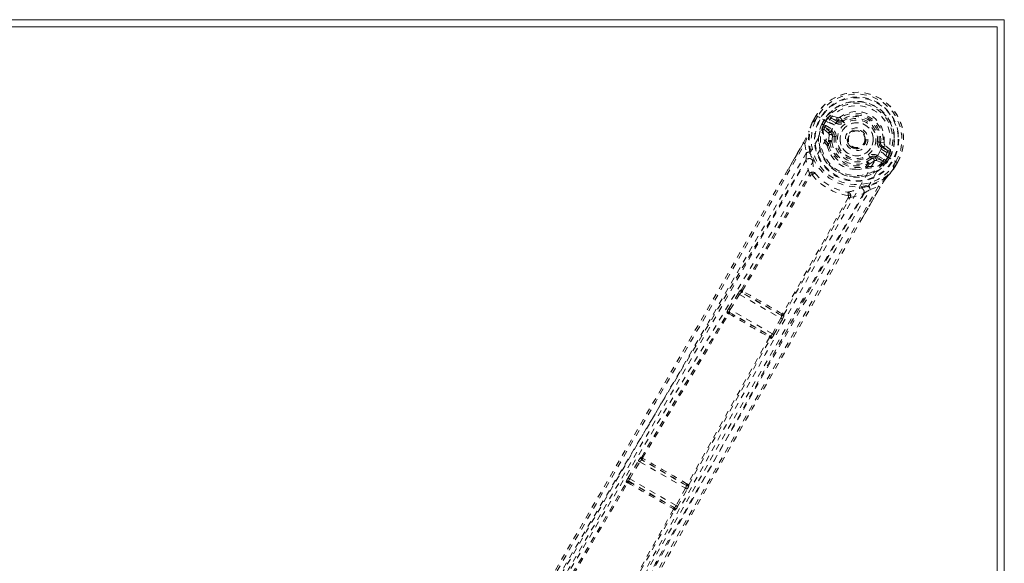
# Model space of a CAD drawing. Header units: inches. Extents: x 7.1 to 78.6, y 22.7 to 58.4.
# Tile 7 of 7: x 62.3 to 78.6, y 49.4 to 58.4. Entities that reach past the tile are written whole.
import ezdxf

# ---------------------------------------------------------------- set-up
doc = ezdxf.new("R2010")
doc.units = ezdxf.units.IN
doc.header["$MEASUREMENT"] = 0
doc.linetypes.add('SLD-Dashed', pattern=[0.075, 0.05, -0.025])
doc.linetypes.add('SLD-Solid', pattern=[0])

msp = doc.modelspace()

# ---------------------------------------------------------------- linework, layer by layer
at = {"color": 7, "linetype": 'SLD-Solid', "lineweight": 15}
for p, q in [((7.09, 58.432), (78.59, 58.432)), ((78.59, 58.432), (78.59, 22.682)), ((7.208, 58.314), (78.472, 58.314)), ((78.472, 58.314), (7.208, 58.314)), ((78.472, 58.314), (78.472, 22.801)), ((78.472, 22.801), (78.472, 58.314))]:
    msp.add_line(p, q, dxfattribs=at)
at = {"color": 7, "linetype": 'SLD-Dashed', "lineweight": 0}
for p, q in [((75.406, 56.733), (75.404, 56.729)), ((75.467, 56.842), (75.428, 56.774)), ((75.428, 56.774), (75.428, 56.774)), ((75.468, 56.842), (75.429, 56.773)), ((75.492, 56.827), (75.454, 56.76)), ((75.47, 56.84), (75.467, 56.842)), ((75.516, 56.813), (75.47, 56.84)), ((75.536, 56.802), (75.516, 56.813)), ((75.662, 56.729), (75.536, 56.802)), ((75.561, 56.702), (75.562, 56.703)), ((75.588, 56.689), (75.561, 56.702)), ((75.562, 56.703), (75.598, 56.766)), ((75.623, 56.751), (75.588, 56.689)), ((75.59, 56.682), (75.628, 56.748)), ((75.628, 56.748), (75.623, 56.751)), ((75.662, 56.729), (75.663, 56.729)), ((75.799, 56.715), (75.698, 56.774)), ((75.82, 56.807), (75.705, 56.846)), ((75.713, 56.8), (75.824, 56.759)), ((75.814, 56.741), (75.713, 56.8)), ((75.824, 56.759), (75.814, 56.741)), ((75.898, 56.767), (75.912, 56.747)), ((75.344, 56.564), (75.35, 56.581)), ((75.577, 56.646), (75.577, 56.641)), ((75.578, 56.641), (75.581, 56.628)), ((75.67, 56.551), (75.581, 56.628)), ((75.588, 56.688), (75.583, 56.669)), ((75.583, 56.669), (75.59, 56.682)), ((75.711, 56.562), (75.611, 56.648)), ((75.611, 56.648), (75.723, 56.584)), ((75.626, 56.674), (75.738, 56.61)), ((75.711, 56.562), (75.723, 56.584)), ((74.952, 55.863), (75.256, 56.389)), ((75.281, 56.373), (75.307, 56.226)), ((75.656, 56.382), (75.675, 56.416)), ((75.697, 56.407), (75.677, 56.373)), ((75.738, 56.499), (75.73, 56.403)), ((75.738, 56.499), (75.737, 56.521)), ((75.767, 56.495), (75.738, 56.499)), ((76.28, 56.378), (76.275, 56.37)), ((76.513, 56.401), (76.537, 56.398)), ((76.537, 56.398), (76.536, 56.39)), ((76.596, 56.39), (76.537, 56.398)), ((75.648, 56.337), (75.648, 56.359)), ((76.275, 56.37), (76.267, 56.358)), ((76.643, 56.228), (76.542, 56.287)), ((76.567, 56.33), (76.557, 56.313)), ((76.658, 56.254), (76.557, 56.313)), ((76.567, 56.33), (76.658, 56.254)), ((76.702, 56.27), (76.611, 56.35)), ((76.306, 56.071), (76.385, 56.125)), ((76.344, 56.029), (76.429, 56.087)), ((76.385, 56.125), (76.367, 56.149)), ((76.453, 56.134), (76.466, 56.155)), ((76.577, 56.09), (76.453, 56.134)), ((76.464, 56.093), (76.575, 56.054)), ((76.466, 56.155), (76.577, 56.09)), ((76.481, 56.181), (76.592, 56.116)), ((76.589, 56.058), (76.575, 56.054)), ((76.575, 56.054), (76.575, 56.054)), ((76.575, 56.054), (76.575, 56.054)), ((76.589, 56.058), (76.593, 56.06)), ((76.589, 56.058), (76.589, 56.058)), ((76.624, 56.09), (76.608, 56.069)), ((76.624, 56.09), (76.609, 56.076)), ((76.609, 56.076), (76.617, 56.089)), ((76.617, 56.089), (76.656, 56.155)), ((76.622, 56.175), (76.622, 56.175)), ((76.622, 56.175), (76.768, 56.09)), ((76.649, 56.074), (76.624, 56.09)), ((76.625, 56.091), (76.661, 56.152)), ((76.686, 56.138), (76.649, 56.075)), ((76.649, 56.075), (76.649, 56.074)), ((76.656, 56.155), (76.661, 56.152)), ((76.656, 56.155), (76.656, 56.155)), ((76.752, 56.01), (76.791, 56.077)), ((76.768, 56.09), (76.814, 56.064)), ((76.776, 55.995), (76.816, 56.063)), ((76.817, 56.062), (76.778, 55.995)), ((76.817, 56.062), (76.814, 56.064)), ((76.309, 55.977), (76.289, 55.967)), ((76.306, 56.01), (76.326, 56.043)), ((76.325, 55.996), (76.344, 56.029)), ((76.777, 55.996), (76.75, 55.953)), ((76.753, 55.955), (76.751, 55.951)), ((76.778, 55.995), (76.778, 55.995)), ((74.225, 53.946), (75.352, 55.858)), ((74.246, 53.936), (75.373, 55.849)), ((75.357, 55.875), (75.357, 55.875)), ((75.374, 55.85), (75.373, 55.849)), ((76.531, 55.653), (76.244, 55.156)), ((76.364, 55.615), (76.505, 55.667)), ((76.004, 55.485), (74.911, 53.552)), ((74.93, 53.538), (76.023, 55.471)), ((76.004, 55.485), (76.005, 55.485)), ((76.035, 55.484), (76.035, 55.484)), ((74.22, 53.947), (74.225, 53.946)), ((74.017, 53.637), (74.171, 53.888)), ((74.043, 53.622), (74.197, 53.873)), ((74.171, 53.888), (74.187, 53.912)), ((74.197, 53.873), (74.881, 53.478)), ((74.231, 53.905), (74.235, 53.904)), ((74.892, 53.523), (74.231, 53.905)), ((74.741, 53.219), (74.043, 53.622)), ((73.995, 53.56), (73.987, 53.568)), ((74.035, 53.57), (74.027, 53.579)), ((74.027, 53.579), (74.711, 53.184)), ((74.881, 53.478), (74.741, 53.219)), ((74.767, 53.205), (74.907, 53.464)), ((74.889, 53.527), (74.892, 53.523)), ((74.903, 53.551), (74.903, 53.551)), ((74.907, 53.464), (74.92, 53.489)), ((74.933, 53.535), (74.93, 53.538)), ((74.69, 53.166), (74.689, 53.166)), ((74.711, 53.184), (74.7, 53.186)), ((74.711, 53.146), (74.722, 53.144)), ((72.564, 51.169), (72.567, 51.169)), ((72.348, 50.829), (72.518, 51.109)), ((72.374, 50.814), (72.544, 51.093)), ((72.544, 51.093), (73.3, 50.657)), ((72.575, 51.127), (72.577, 51.127)), ((73.314, 50.7), (72.575, 51.127)), ((70.914, 48.384), (72.32, 50.755)), ((70.934, 48.374), (72.341, 50.745)), ((72.32, 50.755), (72.316, 50.761)), ((72.361, 50.766), (72.357, 50.772)), ((72.357, 50.772), (73.115, 50.334)), ((73.143, 50.369), (72.374, 50.814)), ((73.3, 50.657), (73.143, 50.369)), ((73.313, 50.702), (73.314, 50.7)), ((73.356, 50.712), (73.354, 50.714)), ((73.169, 50.355), (73.327, 50.642)), ((73.115, 50.334), (73.108, 50.334)), ((73.101, 50.307), (71.75, 47.903)), ((71.769, 47.891), (73.119, 50.294)), ((73.119, 50.294), (73.127, 50.293))]:
    msp.add_line(p, q, dxfattribs=at)
at = {"color": 7, "linetype": 'SLD-Dashed', "lineweight": 0, "flags": 128}
for points in [[(76.529, 56.249), (76.563, 56.321), (76.581, 56.4), (76.58, 56.481), (76.563, 56.562), (76.53, 56.638), (76.482, 56.708), (76.422, 56.768), (76.353, 56.817), (76.276, 56.853), (76.194, 56.874), (76.11, 56.881), (76.027, 56.871), (75.948, 56.846), (75.878, 56.806), (75.818, 56.751), (75.772, 56.686)], [(66.845, 41.726), (68.065, 43.843), (69.289, 45.955), (70.521, 48.062), (71.763, 50.16), (72.744, 51.804), (73.725, 53.444), (74.701, 55.084), (75.662, 56.729)], [(75.404, 56.729), (75.37, 56.643), (75.346, 56.571)], [(75.406, 56.733), (75.373, 56.65), (75.35, 56.581)], [(75.454, 56.759), (75.451, 56.756), (75.438, 56.75), (75.434, 56.748), (75.431, 56.744), (75.428, 56.74), (75.426, 56.739), (75.425, 56.739), (75.421, 56.739), (75.417, 56.74), (75.416, 56.74), (75.414, 56.739), (75.411, 56.736), (75.406, 56.729), (75.405, 56.728), (75.404, 56.727), (75.404, 56.728), (75.404, 56.729)], [(75.454, 56.76), (75.449, 56.762), (75.443, 56.765), (75.438, 56.768), (75.434, 56.77), (75.431, 56.772), (75.429, 56.774), (75.428, 56.774), (75.428, 56.774)], [(75.467, 56.842), (75.467, 56.842), (75.468, 56.841), (75.47, 56.84), (75.473, 56.838), (75.477, 56.836), (75.482, 56.833), (75.487, 56.83), (75.492, 56.827)], [(75.698, 56.774), (75.68, 56.789), (75.67, 56.81)], [(75.713, 56.8), (75.713, 56.799), (75.712, 56.797), (75.71, 56.795), (75.709, 56.792), (75.706, 56.788), (75.704, 56.783), (75.701, 56.779), (75.698, 56.774)], [(75.799, 56.715), (75.802, 56.72), (75.805, 56.725), (75.807, 56.729), (75.809, 56.733), (75.811, 56.737), (75.813, 56.739), (75.814, 56.741), (75.814, 56.741)], [(75.93, 56.724), (75.927, 56.728), (75.924, 56.733), (75.921, 56.737), (75.918, 56.74), (75.916, 56.743), (75.914, 56.745), (75.913, 56.747), (75.912, 56.747)], [(66.967, 41.72), (68.184, 43.832), (69.406, 45.939), (70.637, 48.04), (71.878, 50.133), (72.858, 51.772), (73.839, 53.407), (74.814, 55.044), (75.772, 56.686)], [(75.364, 56.24), (75.338, 56.396), (75.346, 56.571)], [(75.35, 56.581), (75.348, 56.576), (75.346, 56.571)], [(75.588, 56.688), (75.588, 56.689), (75.588, 56.689)], [(75.59, 56.682), (75.609, 56.681), (75.626, 56.674)], [(75.626, 56.674), (75.623, 56.669), (75.621, 56.664), (75.618, 56.66), (75.616, 56.656), (75.614, 56.653), (75.612, 56.65), (75.612, 56.649), (75.611, 56.648)], [(75.683, 56.518), (75.68, 56.54), (75.67, 56.551)], [(75.738, 56.61), (75.735, 56.605), (75.732, 56.6), (75.73, 56.595), (75.728, 56.592), (75.726, 56.588), (75.724, 56.586), (75.723, 56.584), (75.723, 56.584)], [(66.721, 41.689), (67.194, 42.496), (67.685, 43.335), (68.195, 44.205), (68.583, 44.869), (68.635, 44.957), (68.687, 45.045), (68.739, 45.134), (68.791, 45.223), (68.843, 45.312), (68.906, 45.419), (69.091, 45.736), (69.261, 46.025), (69.414, 46.287), (69.551, 46.521), (69.808, 46.959), (70.032, 47.343), (70.364, 47.91), (70.667, 48.428), (70.941, 48.895), (71.248, 49.42), (71.561, 49.955), (72.165, 50.99), (72.807, 52.092), (73.427, 53.157), (74.049, 54.231), (74.673, 55.314), (75.281, 56.373)], [(75.257, 56.388), (75.119, 56.147), (75, 55.939), (74.955, 55.861)], [(75.256, 56.389), (75.255, 56.389), (75.256, 56.388), (75.258, 56.387), (75.261, 56.385), (75.265, 56.383), (75.27, 56.38), (75.275, 56.377), (75.281, 56.373)], [(75.648, 56.359), (75.648, 56.36), (75.656, 56.382)], [(75.675, 56.416), (75.676, 56.463), (75.683, 56.518)], [(75.797, 56.492), (75.791, 56.492), (75.785, 56.493), (75.78, 56.494), (75.776, 56.494), (75.772, 56.495), (75.769, 56.495), (75.768, 56.495), (75.767, 56.495)], [(76.483, 56.405), (76.489, 56.404), (76.494, 56.403), (76.499, 56.403), (76.504, 56.402), (76.507, 56.401), (76.51, 56.401), (76.512, 56.401), (76.513, 56.401)], [(75.307, 56.226), (74.929, 55.568), (74.532, 54.881), (74.116, 54.162), (73.682, 53.412), (73.254, 52.676), (72.893, 52.056), (72.548, 51.465), (72.177, 50.829), (71.78, 50.15), (71.658, 49.942), (71.534, 49.73), (71.408, 49.514), (71.298, 49.326), (71.208, 49.174), (71.115, 49.014), (71.017, 48.846), (70.914, 48.671), (70.708, 48.318), (70.485, 47.938), (70.247, 47.531), (70.2, 47.451), (70.188, 47.431), (70.18, 47.416), (70.168, 47.396), (70.153, 47.371), (70.135, 47.341), (70.114, 47.305), (70.04, 47.178), (69.942, 47.011), (69.841, 46.838), (69.722, 46.636), (69.587, 46.405), (69.529, 46.306), (69.468, 46.202), (69.405, 46.095), (69.34, 45.982), (69.298, 45.911), (69.257, 45.842), (68.835, 45.121), (68.429, 44.427), (68.044, 43.77), (67.68, 43.149), (67.338, 42.565)], [(76.529, 56.249), (75.57, 54.567), (74.623, 52.875), (73.68, 51.177), (72.734, 49.478), (71.781, 47.781), (70.521, 45.564), (69.25, 43.351), (67.971, 41.14)], [(75.648, 56.337), (75.683, 56.241), (75.714, 56.188)], [(76.542, 56.287), (76.545, 56.292), (76.547, 56.296), (76.55, 56.301), (76.552, 56.305), (76.554, 56.308), (76.555, 56.31), (76.556, 56.312), (76.557, 56.313)], [(76.643, 56.228), (76.645, 56.233), (76.648, 56.238), (76.651, 56.242), (76.653, 56.246), (76.655, 56.25), (76.656, 56.252), (76.657, 56.254), (76.658, 56.254)], [(76.688, 56.222), (76.665, 56.221), (76.643, 56.228)], [(75.303, 56.099), (73.338, 52.701), (71.358, 49.311), (69.374, 45.923), (67.39, 42.534)], [(68.037, 41.038), (69.261, 43.152), (70.478, 45.269), (71.686, 47.389), (72.883, 49.514), (73.816, 51.185), (74.746, 52.855), (75.678, 54.52), (76.622, 56.175)], [(75.357, 55.875), (75.323, 55.986), (75.303, 56.099)], [(75.402, 56.116), (75.406, 56.103), (75.408, 56.095)], [(76.349, 56.173), (76.353, 56.168), (76.356, 56.164), (76.359, 56.16), (76.362, 56.156), (76.364, 56.153), (76.366, 56.151), (76.367, 56.149), (76.367, 56.149)], [(76.429, 56.087), (76.449, 56.096), (76.464, 56.093)], [(76.481, 56.181), (76.478, 56.176), (76.475, 56.171), (76.472, 56.167), (76.47, 56.163), (76.468, 56.16), (76.467, 56.157), (76.466, 56.156), (76.466, 56.155)], [(76.577, 56.09), (76.578, 56.091), (76.579, 56.093), (76.58, 56.095), (76.582, 56.098), (76.584, 56.102), (76.587, 56.107), (76.59, 56.111), (76.592, 56.116)], [(76.592, 56.116), (76.607, 56.105), (76.617, 56.089)], [(76.624, 56.09), (76.624, 56.09), (76.624, 56.09)], [(76.791, 56.077), (76.797, 56.074), (76.802, 56.07), (76.807, 56.068), (76.811, 56.065), (76.814, 56.064), (76.816, 56.062), (76.817, 56.062), (76.817, 56.062)], [(75.401, 55.856), (75.402, 55.867), (75.4, 55.877), (75.396, 55.885), (75.389, 55.89), (75.381, 55.891), (75.372, 55.889), (75.364, 55.883), (75.357, 55.875)], [(76.128, 55.95), (76.189, 55.948), (76.289, 55.967)], [(76.325, 55.996), (76.31, 55.978), (76.309, 55.977)], [(76.643, 55.822), (76.694, 55.878), (76.751, 55.951)], [(76.753, 55.955), (76.698, 55.885), (76.65, 55.831)], [(76.751, 55.951), (76.75, 55.95), (76.749, 55.951), (76.749, 55.952), (76.749, 55.953), (76.753, 55.961), (76.754, 55.965), (76.754, 55.966), (76.753, 55.968), (76.751, 55.97), (76.75, 55.972), (76.749, 55.974), (76.749, 55.975), (76.751, 55.982), (76.753, 55.987), (76.753, 55.991), (76.751, 56.001), (76.751, 56.005), (76.752, 56.01)], [(76.752, 56.01), (76.758, 56.007), (76.763, 56.004), (76.768, 56.001), (76.772, 55.998), (76.775, 55.997), (76.777, 55.995), (76.778, 55.995), (76.778, 55.995)], [(66.695, 41.704), (68.843, 45.372), (70.99, 49.039), (73.132, 52.709), (74.952, 55.863)], [(76.643, 55.822), (76.496, 55.728), (76.347, 55.672)], [(76.623, 55.795), (76.592, 55.751), (76.531, 55.653)], [(76.65, 55.831), (76.637, 55.815), (76.623, 55.795)], [(76.643, 55.822), (76.647, 55.826), (76.65, 55.831)], [(76.505, 55.667), (75.834, 54.512), (75.157, 53.34), (74.47, 52.145), (73.811, 50.994), (73.133, 49.808), (72.456, 48.621), (71.812, 47.491), (71.242, 46.489), (70.843, 45.789), (70.188, 44.637), (69.623, 43.644), (69.083, 42.697), (68.565, 41.786), (68.067, 40.912)], [(68.517, 41.884), (68.82, 42.415), (69.14, 42.977), (69.477, 43.57), (69.832, 44.194), (70.199, 44.838), (70.248, 44.925), (70.298, 45.012), (70.348, 45.1), (70.398, 45.188), (70.448, 45.277), (70.512, 45.388), (70.702, 45.723), (70.872, 46.021), (71.02, 46.282), (71.148, 46.507), (71.219, 46.63), (71.28, 46.739), (71.334, 46.833), (71.379, 46.912), (71.415, 46.976), (71.443, 47.025), (71.508, 47.138), (71.594, 47.29), (71.852, 47.744), (72.091, 48.163), (72.204, 48.362), (72.313, 48.553), (72.416, 48.735), (72.545, 48.961), (72.675, 49.188), (72.802, 49.411), (72.925, 49.627), (73.479, 50.599), (74.07, 51.632), (74.637, 52.622), (75.212, 53.623), (75.793, 54.631), (76.364, 55.615)], [(76.221, 55.643), (76.208, 55.64), (76.2, 55.638)], [(76.24, 55.157), (76.363, 55.367), (76.529, 55.653)], [(76.531, 55.653), (76.531, 55.653), (76.53, 55.653), (76.527, 55.654), (76.524, 55.656), (76.521, 55.658), (76.516, 55.66), (76.511, 55.664), (76.505, 55.667)], [(68.465, 41.914), (70.407, 45.326), (72.349, 48.738), (74.296, 52.148), (76.256, 55.549)], [(76.035, 55.484), (76.039, 55.494), (76.039, 55.504), (76.037, 55.512), (76.031, 55.519), (76.024, 55.522), (76.015, 55.522), (76.006, 55.519), (75.997, 55.512)], [(76.035, 55.484), (76.148, 55.509), (76.256, 55.549)], [(76.244, 55.156), (74.406, 51.973), (72.298, 48.284), (70.196, 44.59), (68.093, 40.897)], [(74.246, 53.936), (74.239, 53.936), (74.233, 53.934), (74.228, 53.93), (74.225, 53.926), (74.224, 53.92), (74.226, 53.914), (74.229, 53.909), (74.235, 53.904)], [(74.246, 53.936), (74.246, 53.932), (74.247, 53.93), (74.248, 53.929), (74.249, 53.929)], [(74.171, 53.888), (74.174, 53.887), (74.18, 53.883), (74.188, 53.878), (74.197, 53.873)], [(74.017, 53.637), (74.018, 53.637), (74.02, 53.636), (74.023, 53.634), (74.026, 53.632), (74.03, 53.63), (74.034, 53.627), (74.038, 53.625), (74.043, 53.622)], [(72.567, 51.169), (73.281, 52.365), (73.995, 53.56)], [(72.587, 51.159), (73.302, 52.355), (74.016, 53.55)], [(74.035, 53.57), (74.029, 53.572), (74.023, 53.573), (74.018, 53.572), (74.015, 53.569), (74.012, 53.565), (74.012, 53.561), (74.013, 53.555), (74.016, 53.55)], [(74.022, 53.551), (74.022, 53.551), (74.021, 53.551), (74.019, 53.551), (74.016, 53.55)], [(74.881, 53.478), (74.89, 53.473), (74.898, 53.468), (74.904, 53.465), (74.907, 53.464)], [(74.889, 53.527), (74.896, 53.524), (74.902, 53.523), (74.908, 53.525), (74.913, 53.528), (74.916, 53.533), (74.916, 53.539), (74.915, 53.546), (74.911, 53.552)], [(74.903, 53.551), (74.904, 53.55), (74.905, 53.55), (74.908, 53.55), (74.911, 53.552)], [(74.692, 53.16), (74.014, 51.944), (73.335, 50.727)], [(73.354, 50.714), (74.033, 51.931), (74.711, 53.146)], [(74.692, 53.16), (74.698, 53.16), (74.703, 53.161), (74.707, 53.164), (74.71, 53.168), (74.71, 53.173), (74.708, 53.178), (74.705, 53.182), (74.7, 53.186)], [(74.741, 53.219), (74.745, 53.216), (74.75, 53.214), (74.754, 53.211), (74.758, 53.209), (74.761, 53.208), (74.764, 53.206), (74.766, 53.205), (74.767, 53.205)], [(72.587, 51.159), (72.58, 51.159), (72.574, 51.157), (72.569, 51.153), (72.567, 51.148), (72.566, 51.143), (72.568, 51.137), (72.572, 51.131), (72.577, 51.127)], [(72.518, 51.109), (72.521, 51.107), (72.527, 51.104), (72.535, 51.099), (72.544, 51.093)], [(72.529, 51.125), (72.526, 51.121), (72.52, 51.108)], [(72.348, 50.829), (72.349, 50.828), (72.351, 50.827), (72.354, 50.826), (72.357, 50.824), (72.361, 50.822), (72.365, 50.819), (72.369, 50.816), (72.374, 50.814)], [(72.361, 50.766), (72.355, 50.768), (72.349, 50.769), (72.344, 50.768), (72.34, 50.765), (72.337, 50.761), (72.336, 50.756), (72.338, 50.751), (72.341, 50.745)], [(72.347, 50.747), (72.347, 50.747), (72.346, 50.747), (72.344, 50.747), (72.341, 50.745)], [(73.3, 50.657), (73.31, 50.652), (73.318, 50.647), (73.324, 50.644), (73.327, 50.642)], [(73.313, 50.702), (73.319, 50.7), (73.326, 50.699), (73.332, 50.7), (73.337, 50.704), (73.34, 50.709), (73.34, 50.715), (73.339, 50.721), (73.335, 50.727)], [(73.325, 50.643), (73.333, 50.655), (73.335, 50.659)], [(73.328, 50.725), (73.329, 50.725), (73.33, 50.725), (73.332, 50.725), (73.335, 50.727)], [(73.101, 50.307), (73.107, 50.307), (73.112, 50.308), (73.116, 50.311), (73.119, 50.316), (73.119, 50.32), (73.117, 50.325), (73.113, 50.33), (73.108, 50.334)], [(73.143, 50.369), (73.148, 50.367), (73.153, 50.364), (73.157, 50.362), (73.161, 50.36), (73.164, 50.358), (73.167, 50.357), (73.168, 50.356), (73.169, 50.355)]]:
    msp.add_lwpolyline(points, dxfattribs=at)
at = {"color": 7, "linetype": 'SLD-Dashed', "lineweight": 0}
for radius in [0.7, 0.69, 0.623, 0.32, 0.275, 0.188, 0.157, 0.142, 0.14, 0.138]:
    msp.add_circle((76.14, 56.448), radius, dxfattribs=at)
for centre, radius, start, end in [((76.14, 56.448), 0.78, 330, 149.6863), ((76.14, 56.448), 0.78, 330.3208, 149.6784), ((76.14, 56.448), 0.75, 330.321, 149.6791), ((76.14, 56.448), 0.629, 330.4096, 149.586), ((76.14, 56.448), 0.599, 330.4095, 149.5861), ((76.142, 56.452), 0.554, 330.0504, 149.9569), ((76.14, 56.448), 0.459, 352.774, 127.226), ((76.14, 56.448), 0.788, 159.1184, 320.8816), ((76.14, 56.448), 0.753, 155.5815, 324.4205), ((75.798, 56.546), 0.434, 148.3287, 155.6199), ((76.142, 56.357), 0.826, 149.66, 152.9118), ((76.14, 56.448), 0.632, 156.2981, 323.7019), ((76.14, 56.448), 0.593, 142.3909, 149.5868), ((75.576, 56.35), 0.389, 59.6799, 77.166), ((75.833, 56.684), 0.206, 128.3434, 142.3386), ((75.727, 56.826), 0.0299, 137.8913, 241.9516), ((75.859, 56.818), 0.119, 239.9997, 307.227), ((75.84, 56.785), 0.0301, 132.3742, 238.551), ((75.859, 56.818), 0.089, 240, 307.226), ((75.834, 56.85), 0.0456, 251.4037, 307.4218), ((75.855, 56.824), 0.0714, 244.7334, 307.1534), ((71.834, 53.716), 5.082, 36.893, 37.562), ((76.14, 56.448), 0.275, 359.9998, 180.0002), ((76.14, 56.448), 0.4, 352.774, 127.226), ((76.14, 56.448), 0.376, 352.774, 127.226), ((76.14, 56.448), 0.346, 352.7742, 127.226), ((74.12, 57.071), 1.324, 329.0031, 337.5077), ((72.743, 57.74), 2.855, 331.7272, 335.6804), ((71.715, 57.666), 3.793, 340.0824, 343.2253), ((76.14, 56.448), 0.602, 156.4998, 319.3934), ((76.066, 56.595), 0.491, 174.6707, 211.7218), ((75.651, 56.638), 0.0747, 155.4439, 173.3671), ((75.595, 56.622), 0.0305, 59.0098, 127.7939), ((76.015, 56.627), 0.435, 179.8472, 214.1933), ((75.696, 56.536), 0.0299, 61.0973, 149.1176), ((75.683, 56.516), 0.0542, 6.2095, 59.3961), ((75.679, 56.507), 0.089, 352.774, 60), ((75.679, 56.507), 0.119, 352.7729, 60.0002), ((75.638, 56.31), 0.0746, 58.1597, 76.2406), ((75.705, 56.358), 0.0316, 150.7137, 195.4154), ((75.7, 56.398), 0.0305, 10.9399, 144.0438), ((75.657, 56.343), 0.0744, 58.1654, 76.2922), ((75.707, 56.498), 0.031, 1.7548, 140.0589), ((75.709, 56.362), 0.0463, 63.6913, 105.7287), ((76.145, 56.457), 0.451, 186.3981, 293.6019), ((76.138, 56.444), 0.41, 185.7161, 294.3055), ((76.14, 56.448), 0.376, 172.774, 307.226), ((76.14, 56.448), 0.346, 172.774, 307.2259), ((76.14, 56.448), 0.275, 179.9999, 0.0001), ((76.601, 56.39), 0.119, 172.7724, 240.0007), ((76.601, 56.39), 0.089, 172.774, 240), ((76.608, 56.389), 0.0716, 178.948, 235.1691), ((76.641, 56.384), 0.0457, 172.6589, 228.5164), ((82.39, 55.923), 7.09, 177.5542, 178.5774), ((75.569, 55.288), 0.974, 102.1845, 105.6343), ((77.483, 56.833), 2.201, 195.6361, 199.0169), ((75.68, 56.306), 0.0441, 97.0535, 135.3874), ((76.156, 56.476), 0.498, 194.7108, 285.2892), ((76.14, 56.448), 0.157, 215.0098, 260.1679), ((76.356, 55.935), 0.358, 42.1172, 61.093), ((76.581, 56.357), 0.0301, 241.4545, 347.621), ((76.14, 56.448), 0.593, 330.4056, 337.6091), ((76.673, 56.28), 0.0299, 238.0481, 342.1074), ((76.498, 56.3), 0.206, 337.6553, 351.6582), ((75.354, 56.067), 0.0608, 28.0531, 147.8228), ((76.289, 56.173), 0.885, 185.0119, 199.1443), ((76.123, 56.419), 0.47, 209.4282, 270.6375), ((76.306, 56.45), 0.483, 267.9628, 305.805), ((76.316, 56.042), 0.0305, 335.9531, 109.0162), ((76.28, 56.032), 0.0466, 14.3431, 56.1477), ((76.357, 56.429), 0.434, 265.8003, 300.1523), ((76.421, 56.078), 0.119, 60.0012, 127.2244), ((76.421, 56.078), 0.089, 60, 127.226), ((76.426, 56.075), 0.0647, 64.7181, 128.8877), ((76.4, 56.098), 0.031, 340.0005, 118.1902), ((76.438, 56.108), 0.03, 330.8861, 58.8939), ((76.563, 56.064), 0.0305, 352.2007, 60.9974), ((76.525, 56.143), 0.108, 309.3855, 321.7997), ((75.408, 55.842), 0.0608, 41.8521, 146.6891), ((76.279, 56.026), 0.0316, 284.5828, 329.2889), ((76.247, 55.979), 0.0441, 344.6032, 22.9586), ((76.271, 55.945), 0.0745, 43.7485, 61.851), ((76.29, 55.978), 0.0744, 43.7191, 61.8345), ((76.081, 56.391), 0.802, 327.0391, 330.3896), ((75.329, 55.874), 0.0278, 324.2943, 1.8713), ((75.334, 55.786), 0.0745, 57.7804, 75.7808), ((75.392, 55.833), 0.0249, 69.8061, 138.1918), ((75.464, 55.795), 0.0884, 97.1299, 135.716), ((76.148, 56.463), 0.963, 219.0616, 260.9479), ((76.114, 56.403), 0.841, 218.2526, 261.7504), ((79.411, 53.221), 3.799, 136.7773, 139.9155), ((79.16, 54.021), 3.097, 145.0384, 148.2135), ((75.827, 56.44), 0.885, 280.858, 294.9884), ((75.981, 55.511), 0.0608, 333.3105, 78.147), ((75.912, 55.536), 0.0884, 344.2824, 22.8739), ((76.202, 55.577), 0.0608, 332.1721, 91.9464), ((75.802, 57.801), 2.197, 280.9805, 284.3661), ((72.642, 61.467), 6.935, 301.4103, 302.4564), ((75.419, 55.373), 0.975, 14.3672, 17.8127), ((75.98, 55.493), 0.026, 343.3872, 48.5683), ((75.969, 55.419), 0.0746, 44.2337, 62.2111), ((76.05, 55.458), 0.0299, 119.4783, 154.3655), ((74.261, 53.874), 0.0829, 119.0809, 153.0445), ((74.246, 53.931), 0.0301, 148.5833, 239.1184), ((74.25, 53.93), 0.0301, 148.5536, 239.0979), ((74.204, 53.872), 0.0768, 56.8785, 74.3992), ((74.282, 53.902), 0.0426, 141.3808, 179.9021), ((57.598, 24.332), 33.958, 59.363, 60.6383), ((74.251, 53.85), 0.0589, 110.1646, 157.0102), ((74.223, 53.873), 0.0333, 59.4474, 68.204), ((57.67, 24.457), 33.787, 59.368, 60.6321), ((74.135, 53.545), 0.149, 141.8562, 171.0492), ((74.086, 53.582), 0.0583, 137.545, 183.7635), ((74.013, 53.552), 0.0301, 60.7689, 148.2009), ((74.02, 53.544), 0.0301, 60.8022, 148.1074), ((73.973, 53.484), 0.0784, 56.9085, 74.0008), ((74.053, 53.538), 0.0331, 116.3908, 157.0236), ((92.093, 84.079), 35.476, 239.3768, 240.6207), ((74.052, 53.591), 0.0273, 231.832, 240.2476), ((91.067, 82.303), 33.402, 239.3486, 240.6516), ((74.834, 53.513), 0.0589, 322.9985, 9.827), ((74.864, 53.566), 0.0426, 300.095, 338.6204), ((74.871, 53.503), 0.0297, 51.2484, 61.0855), ((74.904, 53.553), 0.0301, 240.9091, 331.4448), ((74.907, 53.55), 0.0301, 240.8717, 331.4295), ((74.877, 53.484), 0.0767, 45.593, 63.1324), ((74.85, 53.534), 0.0829, 326.9575, 0.9235), ((74.663, 53.186), 0.0331, 322.9658, 3.6083), ((74.686, 53.161), 0.00598, 346.9349, 53.9292), ((74.656, 53.09), 0.0785, 46.0015, 63.0866), ((74.709, 53.209), 0.025, 239.3662, 248.5261), ((74.684, 53.16), 0.0301, 331.8971, 59.1941), ((74.685, 53.236), 0.0582, 296.2355, 342.4617), ((74.696, 53.158), 0.0301, 331.7862, 59.2428), ((74.628, 53.26), 0.149, 308.9471, 338.1512), ((72.69, 51.025), 0.192, 131.16, 153.9039), ((72.59, 51.153), 0.0301, 148.8838, 239.4473), ((72.593, 51.153), 0.0301, 148.8891, 239.4206), ((72.541, 51.088), 0.0847, 56.8375, 72.259), ((72.619, 51.127), 0.038, 140.8323, 183.5522), ((72.594, 51.157), 0.00679, 164.3614, 234.5397), ((56.02, 21.599), 33.881, 59.2796, 60.7203), ((72.612, 51.063), 0.0743, 119.6752, 155.7133), ((72.569, 51.104), 0.025, 58.7668, 69.5178), ((56.099, 21.736), 33.696, 59.2857, 60.7144), ((72.508, 50.712), 0.198, 143.7128, 165.5616), ((72.342, 50.745), 0.0301, 60.5067, 148.4927), ((72.346, 50.739), 0.0301, 60.5248, 148.4563), ((72.293, 50.671), 0.0882, 57.0375, 71.7878), ((72.376, 50.735), 0.0313, 113.2061, 157.6923), ((90.276, 80.933), 35.109, 239.2923, 240.7077), ((72.431, 50.765), 0.0749, 140.0557, 175.3085), ((72.376, 50.785), 0.0245, 231.2484, 240.3236), ((89.424, 79.456), 33.381, 239.2658, 240.734), ((73.24, 50.7), 0.0743, 324.2802, 0.3327), ((73.292, 50.739), 0.038, 296.4455, 339.1665), ((73.295, 50.68), 0.0284, 51.1254, 60.5943), ((73.328, 50.729), 0.0301, 240.5797, 331.1051), ((73.329, 50.727), 0.0301, 240.5569, 331.1067), ((73.168, 50.749), 0.192, 326.0957, 348.8359), ((73.297, 50.651), 0.0848, 47.7486, 63.1576), ((73.074, 50.332), 0.0313, 322.3135, 6.7946), ((73.117, 50.357), 0.0244, 239.6949, 248.8047), ((73.093, 50.308), 0.0301, 331.5449, 59.4719), ((73.073, 50.395), 0.0749, 304.6916, 339.9393), ((73.1, 50.308), 0.0301, 331.4907, 59.5093), ((72.988, 50.435), 0.198, 314.4357, 336.2904), ((73.095, 50.308), 0.00597, 345.8882, 54.2254), ((73.061, 50.228), 0.0882, 48.2168, 62.9613)]:
    msp.add_arc(centre, radius, start, end, dxfattribs=at)

doc.saveas('drawing.dxf')
